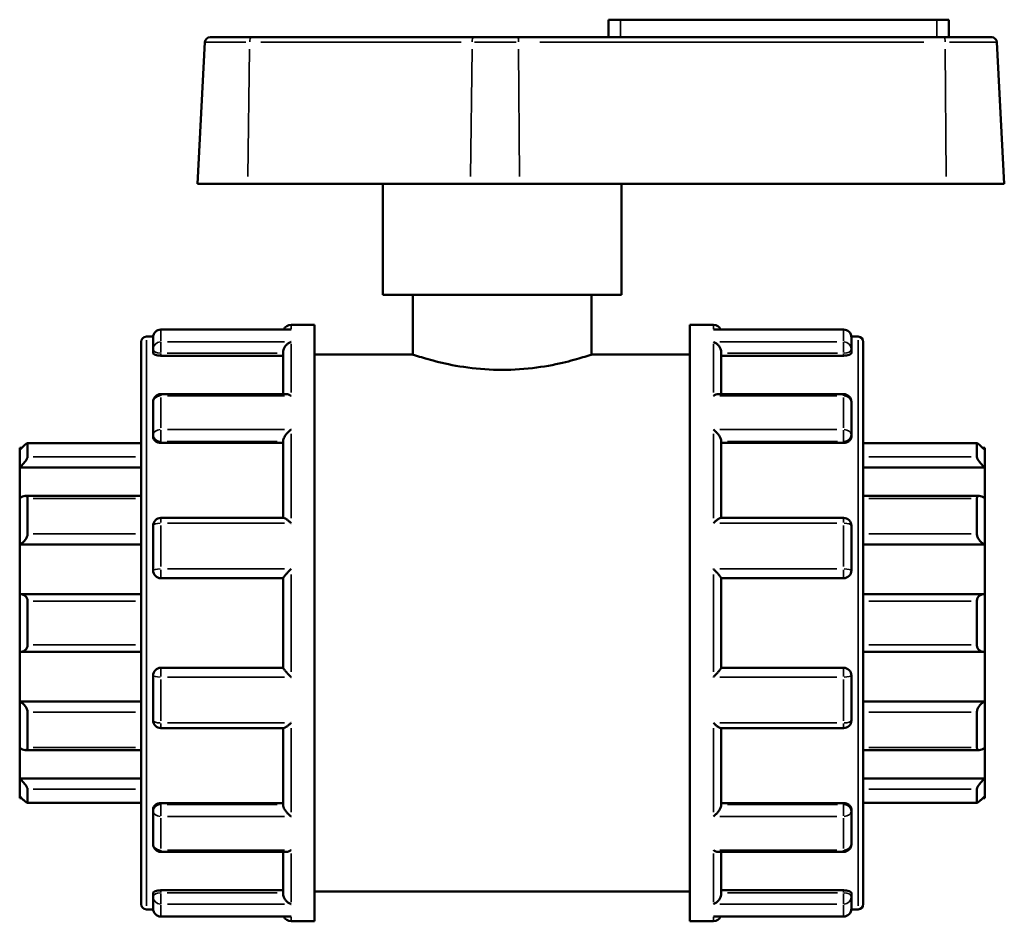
# Model space of a CAD drawing. Header units: millimetres. Extents: x 0 to 903, y -221 to 634.
# Tile 8 of 10: x 343 to 434, y 254 to 338. Entities that reach past the tile are written whole.
import ezdxf

# ---------------------------------------------------------------- set-up
doc = ezdxf.new("R2010")
doc.units = ezdxf.units.MM
doc.layers.add('Visible (ANSI)', color=7, linetype='Continuous', lineweight=50)
doc.layers.add('Visible Narrow (ANSI)', color=7, linetype='Continuous', lineweight=35)

msp = doc.modelspace()

# ---------------------------------------------------------------- linework, layer by layer
at = {"layer": 'Visible (ANSI)'}
for p, q in [((398.575, 337.577), (397.475, 337.577)), ((397.475, 335.957), (397.475, 337.577)), ((398.575, 337.577), (427.775, 337.577)), ((428.875, 337.577), (427.775, 337.577)), ((428.875, 335.957), (428.875, 337.577)), ((360.251, 335.5), (359.568, 322.457)), ((360.733, 335.957), (364.509, 335.957)), ((385.028, 335.957), (364.509, 335.957)), ((385.028, 335.957), (389.121, 335.957)), ((428.467, 335.957), (389.121, 335.957)), ((428.467, 335.957), (432.818, 335.957)), ((433.299, 335.5), (433.983, 322.457)), ((364.216, 322.457), (359.568, 322.457)), ((364.216, 322.457), (384.735, 322.457)), ((376.675, 312.207), (376.675, 322.457)), ((389.281, 322.457), (384.735, 322.457)), ((389.281, 322.457), (428.627, 322.457)), ((398.675, 312.207), (398.675, 322.457)), ((433.983, 322.457), (428.627, 322.457)), ((398.675, 312.207), (376.675, 312.207)), ((379.425, 312.207), (379.425, 306.707)), ((395.925, 312.207), (395.925, 306.707)), ((368.07, 309.015), (356.199, 309.015)), ((368.199, 309.457), (370.375, 309.457)), ((370.375, 254.457), (370.375, 309.457)), ((404.975, 254.457), (404.975, 309.457)), ((404.975, 309.457), (407.152, 309.457)), ((419.152, 309.015), (407.281, 309.015)), ((354.375, 256.04), (354.375, 307.875)), ((354.858, 308.357), (355.478, 308.357)), ((355.475, 307.187), (355.475, 308.291)), ((419.872, 308.357), (420.493, 308.357)), ((419.875, 308.291), (419.875, 307.187)), ((420.975, 307.875), (420.975, 256.04)), ((355.475, 307.187), (355.475, 306.856)), ((367.475, 303.062), (367.475, 306.936)), ((407.875, 303.062), (407.875, 306.936)), ((419.875, 306.856), (419.875, 307.187)), ((356.199, 306.602), (367.475, 306.602)), ((370.375, 306.707), (379.425, 306.707)), ((395.925, 306.707), (404.975, 306.707)), ((419.152, 306.602), (407.875, 306.602)), ((367.734, 303.062), (356.199, 303.062)), ((419.152, 303.062), (407.616, 303.062)), ((355.475, 299.323), (355.475, 302.339)), ((419.875, 302.339), (419.875, 299.323)), ((355.475, 299.323), (355.475, 299.132)), ((367.475, 291.649), (367.475, 298.766)), ((407.875, 291.649), (407.875, 298.766)), ((419.875, 299.132), (419.875, 299.323)), ((343.175, 297.935), (343.175, 298.116)), ((343.363, 298.116), (343.175, 298.116)), ((343.175, 296.301), (343.175, 297.935)), ((354.375, 298.534), (343.886, 298.534)), ((343.899, 298.521), (343.899, 297.276)), ((356.199, 298.568), (367.475, 298.568)), ((419.152, 298.568), (407.875, 298.568)), ((431.465, 298.534), (420.975, 298.534)), ((431.452, 297.276), (431.452, 298.521)), ((432.175, 298.116), (431.988, 298.116)), ((432.175, 298.116), (432.175, 297.935)), ((432.175, 297.935), (432.175, 296.301)), ((343.175, 296.301), (354.375, 296.301)), ((343.175, 293.466), (343.175, 296.301)), ((432.175, 296.301), (420.975, 296.301)), ((432.175, 296.301), (432.175, 293.466)), ((343.175, 289.188), (343.175, 293.466)), ((354.375, 293.67), (343.676, 293.67)), ((343.899, 293.439), (343.899, 290.18)), ((431.675, 293.67), (420.975, 293.67)), ((431.452, 290.18), (431.452, 293.439)), ((432.175, 293.466), (432.175, 289.188)), ((367.52, 291.649), (356.199, 291.649)), ((419.152, 291.649), (407.831, 291.649)), ((355.475, 286.806), (355.475, 290.925)), ((419.875, 290.925), (419.875, 286.806)), ((343.175, 289.188), (354.375, 289.188)), ((343.175, 284.601), (343.175, 289.188)), ((432.175, 289.188), (420.975, 289.188)), ((432.175, 289.188), (432.175, 284.601)), ((356.199, 286.082), (367.475, 286.082)), ((367.475, 277.822), (367.475, 286.093)), ((407.875, 277.822), (407.875, 286.093)), ((407.875, 286.082), (419.152, 286.082)), ((343.175, 279.314), (343.175, 284.601)), ((354.375, 284.608), (343.278, 284.608)), ((432.073, 284.608), (420.975, 284.608)), ((432.175, 284.601), (432.175, 279.314)), ((343.899, 283.971), (343.899, 279.944)), ((431.452, 279.944), (431.452, 283.971)), ((343.175, 274.726), (343.175, 279.314)), ((343.278, 279.306), (354.375, 279.306)), ((420.975, 279.306), (432.073, 279.306)), ((432.175, 279.314), (432.175, 274.726)), ((355.475, 272.989), (355.475, 277.109)), ((367.475, 277.832), (356.199, 277.832)), ((419.152, 277.832), (407.875, 277.832)), ((419.875, 277.109), (419.875, 272.989)), ((343.175, 274.726), (354.375, 274.726)), ((343.175, 270.449), (343.175, 274.726)), ((432.175, 274.726), (420.975, 274.726)), ((432.175, 274.726), (432.175, 270.449)), ((343.899, 273.734), (343.899, 270.476)), ((431.452, 270.476), (431.452, 273.734)), ((356.199, 272.266), (367.52, 272.266)), ((367.475, 265.149), (367.475, 272.266)), ((407.831, 272.266), (419.152, 272.266)), ((407.875, 265.149), (407.875, 272.266)), ((343.175, 267.614), (343.175, 270.449)), ((343.676, 270.245), (354.375, 270.245)), ((420.975, 270.245), (431.675, 270.245)), ((432.175, 270.449), (432.175, 267.614)), ((343.175, 267.614), (354.375, 267.614)), ((343.175, 265.98), (343.175, 267.614)), ((432.175, 267.614), (420.975, 267.614)), ((432.175, 267.614), (432.175, 265.98)), ((343.899, 266.639), (343.899, 265.394)), ((431.452, 265.394), (431.452, 266.639)), ((343.175, 265.799), (343.175, 265.98)), ((343.363, 265.799), (343.175, 265.799)), ((343.886, 265.38), (354.375, 265.38)), ((356.199, 265.347), (367.475, 265.347)), ((419.152, 265.347), (407.875, 265.347)), ((420.975, 265.38), (431.465, 265.38)), ((432.175, 265.799), (431.988, 265.799)), ((432.175, 265.98), (432.175, 265.799)), ((355.475, 264.783), (355.475, 264.592)), ((355.475, 261.576), (355.475, 264.592)), ((419.875, 264.592), (419.875, 264.783)), ((419.875, 264.592), (419.875, 261.576)), ((356.199, 260.852), (367.734, 260.852)), ((367.475, 256.979), (367.475, 260.852)), ((407.616, 260.852), (419.152, 260.852)), ((407.875, 256.979), (407.875, 260.852)), ((355.475, 257.059), (355.475, 256.727)), ((356.199, 257.313), (367.475, 257.313)), ((370.375, 257.207), (404.975, 257.207)), ((419.152, 257.313), (407.875, 257.313)), ((419.875, 256.727), (419.875, 257.059)), ((355.475, 255.624), (355.475, 256.727)), ((419.875, 256.727), (419.875, 255.624)), ((354.858, 255.557), (355.478, 255.557)), ((419.872, 255.557), (420.493, 255.557)), ((356.199, 254.9), (368.07, 254.9)), ((368.199, 254.457), (370.375, 254.457)), ((404.975, 254.457), (407.152, 254.457)), ((407.281, 254.9), (419.152, 254.9))]:
    msp.add_line(p, q, dxfattribs=at)
for centre, radius, start, end in [((360.733, 335.475), 0.482, 90, 177), ((432.818, 335.475), 0.482, 3, 90), ((356.199, 308.291), 0.724, 90, 180), ((368.199, 308.734), 0.724, 90, 157.156), ((407.152, 308.734), 0.724, 22.844, 90), ((419.152, 308.291), 0.724, 0, 90), ((354.858, 307.875), 0.482, 90, 180), ((420.493, 307.875), 0.482, 0, 90), ((356.199, 302.339), 0.724, 90, 180), ((419.152, 302.339), 0.724, 0, 90), ((356.199, 290.925), 0.724, 90, 180), ((419.152, 290.925), 0.724, 0, 90), ((356.199, 286.806), 0.724, 180, 270), ((419.152, 286.806), 0.724, 270, 0), ((356.199, 277.109), 0.724, 90, 180), ((419.152, 277.109), 0.724, 0, 90), ((356.199, 272.989), 0.724, 180, 270), ((419.152, 272.989), 0.724, 270, 0), ((356.199, 261.576), 0.724, 180, 270), ((419.152, 261.576), 0.724, 270, 0), ((354.858, 256.04), 0.482, 180, 270), ((356.199, 255.624), 0.724, 180, 270), ((419.152, 255.624), 0.724, 270, 0), ((420.493, 256.04), 0.482, 270, 0), ((368.199, 255.181), 0.724, 202.844, 270), ((407.152, 255.181), 0.724, 270, 337.156)]:
    msp.add_arc(centre, radius, start, end, dxfattribs=at)
for points, knots in [([(368.199, 309.003), (368.198, 309.003), (368.196, 309.003), (368.153, 309.011), (368.111, 309.015), (368.07, 309.015)], [-0.00054139, -0.00054139, -0.00054139, -0.00054139, 0, 0, 0.01788506, 0.01788506, 0.01788506, 0.01788506]), ([(407.281, 309.015), (407.24, 309.015), (407.198, 309.011), (407.154, 309.003), (407.153, 309.003), (407.152, 309.003)], [0.12000343, 0.12000343, 0.12000343, 0.12000343, 0.13771742, 0.13771742, 0.13825366, 0.13825366, 0.13825366, 0.13825366]), ([(367.475, 306.936), (367.475, 306.999), (367.485, 307.065), (367.523, 307.205), (367.553, 307.277), (367.639, 307.434), (367.7, 307.514), (367.828, 307.65), (367.898, 307.707), (368.042, 307.804), (368.119, 307.842), (368.196, 307.868), (368.198, 307.869), (368.199, 307.869)], [0, 0, 0, 0, 0.0203393, 0.0203393, 0.0436652, 0.0436652, 0.0747396, 0.0747396, 0.1054581, 0.1054581, 0.1377174, 0.1377174, 0.1382537, 0.1382537, 0.1382537, 0.1382537]), ([(407.152, 307.869), (407.153, 307.869), (407.154, 307.868), (407.231, 307.842), (407.306, 307.805), (407.449, 307.711), (407.517, 307.655), (407.646, 307.52), (407.707, 307.44), (407.795, 307.283), (407.826, 307.211), (407.865, 307.07), (407.875, 307.005), (407.875, 306.939), (407.875, 306.938), (407.875, 306.936)], [-0.0005414, -0.0005414, -0.0005414, -0.0005414, 0, 0, 0.0320381, 0.0320381, 0.0625917, 0.0625917, 0.0942432, 0.0942432, 0.1179354, 0.1179354, 0.1384916, 0.1384916, 0.1390343, 0.1390343, 0.1390343, 0.1390343]), ([(356.199, 306.602), (356.108, 306.602), (356.011, 306.609), (355.834, 306.635), (355.753, 306.655), (355.624, 306.701), (355.568, 306.73), (355.494, 306.792), (355.475, 306.825), (355.475, 306.856)], [0, 0, 0, 0, 0.0272253, 0.0272253, 0.0544506, 0.0544506, 0.0821466, 0.0821466, 0.1098427, 0.1098427, 0.1098427, 0.1098427]), ([(395.925, 306.707), (395.925, 306.707), (395.715, 306.635), (394.871, 306.373), (394.237, 306.187), (392.781, 305.833), (391.859, 305.643), (389.829, 305.369), (388.72, 305.292), (386.631, 305.292), (385.522, 305.369), (383.492, 305.643), (382.57, 305.833), (381.114, 306.187), (380.48, 306.373), (379.636, 306.635), (379.425, 306.707), (379.425, 306.707)], [1.253505, 1.253505, 1.253505, 1.253505, 1.566809, 1.566809, 1.880112, 1.880112, 2.193561, 2.193561, 2.50701, 2.50701, 2.820459, 2.820459, 3.133908, 3.133908, 3.447212, 3.447212, 3.760516, 3.760516, 3.760516, 3.760516]), ([(419.875, 306.856), (419.875, 306.825), (419.857, 306.792), (419.783, 306.73), (419.727, 306.701), (419.598, 306.655), (419.517, 306.635), (419.339, 306.609), (419.243, 306.602), (419.152, 306.602)], [0.1100911, 0.1100911, 0.1100911, 0.1100911, 0.1377871, 0.1377871, 0.1654832, 0.1654832, 0.1927084, 0.1927084, 0.2199337, 0.2199337, 0.2199337, 0.2199337]), ([(368.199, 302.89), (368.198, 302.89), (368.196, 302.891), (368.12, 302.941), (368.045, 302.981), (367.902, 303.038), (367.834, 303.056), (367.758, 303.062), (367.746, 303.062), (367.734, 303.062)], [-0.00054139, -0.00054139, -0.00054139, -0.00054139, 0, 0, 0.03203812, 0.03203812, 0.0625917, 0.0625917, 0.06847732, 0.06847732, 0.06847732, 0.06847732]), ([(407.616, 303.062), (407.607, 303.062), (407.597, 303.062), (407.523, 303.057), (407.453, 303.039), (407.309, 302.983), (407.232, 302.942), (407.154, 302.891), (407.153, 302.89), (407.152, 302.89)], [0.06989285, 0.06989285, 0.06989285, 0.06989285, 0.07473963, 0.07473963, 0.10545808, 0.10545808, 0.13771742, 0.13771742, 0.13825366, 0.13825366, 0.13825366, 0.13825366]), ([(367.475, 298.766), (367.475, 298.809), (367.485, 298.859), (367.523, 298.975), (367.553, 299.04), (367.639, 299.193), (367.7, 299.28), (367.828, 299.443), (367.898, 299.519), (368.042, 299.663), (368.119, 299.73), (368.196, 299.791), (368.198, 299.791), (368.199, 299.792)], [0, 0, 0, 0, 0.0203393, 0.0203393, 0.0436652, 0.0436652, 0.0747396, 0.0747396, 0.1054581, 0.1054581, 0.1377174, 0.1377174, 0.1382537, 0.1382537, 0.1382537, 0.1382537]), ([(407.152, 299.792), (407.153, 299.791), (407.154, 299.791), (407.231, 299.731), (407.306, 299.665), (407.449, 299.524), (407.517, 299.449), (407.646, 299.287), (407.707, 299.2), (407.795, 299.046), (407.826, 298.98), (407.865, 298.863), (407.875, 298.813), (407.875, 298.769), (407.875, 298.767), (407.875, 298.766)], [-0.0005414, -0.0005414, -0.0005414, -0.0005414, 0, 0, 0.0320381, 0.0320381, 0.0625917, 0.0625917, 0.0942432, 0.0942432, 0.1179354, 0.1179354, 0.1384916, 0.1384916, 0.1390343, 0.1390343, 0.1390343, 0.1390343]), ([(356.199, 298.568), (356.108, 298.568), (356.011, 298.582), (355.834, 298.64), (355.753, 298.683), (355.624, 298.783), (355.568, 298.847), (355.494, 298.986), (355.475, 299.062), (355.475, 299.132)], [0, 0, 0, 0, 0.0272253, 0.0272253, 0.0544506, 0.0544506, 0.0821466, 0.0821466, 0.1098427, 0.1098427, 0.1098427, 0.1098427]), ([(419.875, 299.132), (419.875, 299.062), (419.857, 298.986), (419.783, 298.847), (419.727, 298.783), (419.598, 298.683), (419.517, 298.64), (419.339, 298.582), (419.243, 298.568), (419.152, 298.568)], [0.1100911, 0.1100911, 0.1100911, 0.1100911, 0.1377871, 0.1377871, 0.1654832, 0.1654832, 0.1927084, 0.1927084, 0.2199337, 0.2199337, 0.2199337, 0.2199337]), ([(343.175, 297.935), (343.259, 298.017), (343.349, 298.103), (343.526, 298.267), (343.612, 298.344), (343.743, 298.451), (343.799, 298.493), (343.857, 298.527), (343.873, 298.533), (343.894, 298.535), (343.899, 298.531), (343.899, 298.521)], [0.2601463, 0.2601463, 0.2601463, 0.2601463, 0.2953075, 0.2953075, 0.3327491, 0.3327491, 0.3635218, 0.3635218, 0.3789081, 0.3789081, 0.3942944, 0.3942944, 0.3942944, 0.3942944]), ([(431.452, 298.521), (431.452, 298.531), (431.457, 298.535), (431.478, 298.533), (431.493, 298.527), (431.552, 298.493), (431.608, 298.451), (431.739, 298.344), (431.825, 298.267), (432.002, 298.103), (432.092, 298.017), (432.175, 297.935)], [0.1364285, 0.1364285, 0.1364285, 0.1364285, 0.1518148, 0.1518148, 0.1672011, 0.1672011, 0.1979738, 0.1979738, 0.2354154, 0.2354154, 0.2705766, 0.2705766, 0.2705766, 0.2705766]), ([(343.899, 297.276), (343.899, 297.255), (343.894, 297.228), (343.873, 297.166), (343.857, 297.131), (343.799, 297.018), (343.743, 296.933), (343.612, 296.757), (343.526, 296.654), (343.349, 296.464), (343.259, 296.376), (343.175, 296.301)], [0.1364285, 0.1364285, 0.1364285, 0.1364285, 0.1518148, 0.1518148, 0.1672011, 0.1672011, 0.1979738, 0.1979738, 0.2354154, 0.2354154, 0.2705766, 0.2705766, 0.2705766, 0.2705766]), ([(432.175, 296.301), (432.092, 296.376), (432.002, 296.464), (431.825, 296.654), (431.739, 296.757), (431.608, 296.933), (431.552, 297.018), (431.493, 297.131), (431.478, 297.166), (431.457, 297.228), (431.452, 297.255), (431.452, 297.276)], [0.2601463, 0.2601463, 0.2601463, 0.2601463, 0.2953075, 0.2953075, 0.3327491, 0.3327491, 0.3635218, 0.3635218, 0.3789081, 0.3789081, 0.3942944, 0.3942944, 0.3942944, 0.3942944]), ([(343.175, 293.466), (343.259, 293.524), (343.349, 293.576), (343.526, 293.651), (343.612, 293.671), (343.743, 293.669), (343.799, 293.652), (343.857, 293.594), (343.873, 293.569), (343.894, 293.51), (343.899, 293.476), (343.899, 293.439)], [0.2601463, 0.2601463, 0.2601463, 0.2601463, 0.2953075, 0.2953075, 0.3327491, 0.3327491, 0.3635218, 0.3635218, 0.3789081, 0.3789081, 0.3942944, 0.3942944, 0.3942944, 0.3942944]), ([(431.452, 293.439), (431.452, 293.476), (431.457, 293.51), (431.478, 293.569), (431.493, 293.594), (431.552, 293.652), (431.608, 293.669), (431.739, 293.671), (431.825, 293.651), (432.002, 293.576), (432.092, 293.524), (432.175, 293.466)], [0.1364285, 0.1364285, 0.1364285, 0.1364285, 0.1518148, 0.1518148, 0.1672011, 0.1672011, 0.1979738, 0.1979738, 0.2354154, 0.2354154, 0.2705766, 0.2705766, 0.2705766, 0.2705766]), ([(368.199, 291.168), (368.198, 291.169), (368.196, 291.17), (368.12, 291.243), (368.045, 291.311), (367.902, 291.43), (367.834, 291.483), (367.705, 291.573), (367.644, 291.61), (367.565, 291.642), (367.54, 291.649), (367.52, 291.649)], [-0.0005414, -0.0005414, -0.0005414, -0.0005414, 0, 0, 0.0320381, 0.0320381, 0.0625917, 0.0625917, 0.0942432, 0.0942432, 0.1124454, 0.1124454, 0.1124454, 0.1124454]), ([(407.831, 291.649), (407.812, 291.649), (407.788, 291.643), (407.711, 291.612), (407.651, 291.576), (407.523, 291.488), (407.453, 291.434), (407.309, 291.313), (407.232, 291.244), (407.154, 291.17), (407.153, 291.169), (407.152, 291.168)], [0.0263407, 0.0263407, 0.0263407, 0.0263407, 0.0436652, 0.0436652, 0.0747396, 0.0747396, 0.1054581, 0.1054581, 0.1377174, 0.1377174, 0.1382537, 0.1382537, 0.1382537, 0.1382537]), ([(343.899, 290.18), (343.899, 290.136), (343.894, 290.088), (343.873, 289.99), (343.857, 289.939), (343.799, 289.791), (343.743, 289.695), (343.612, 289.517), (343.526, 289.427), (343.349, 289.283), (343.259, 289.227), (343.175, 289.188)], [0.1364285, 0.1364285, 0.1364285, 0.1364285, 0.1518148, 0.1518148, 0.1672011, 0.1672011, 0.1979738, 0.1979738, 0.2354154, 0.2354154, 0.2705766, 0.2705766, 0.2705766, 0.2705766]), ([(432.175, 289.188), (432.092, 289.227), (432.002, 289.283), (431.825, 289.427), (431.739, 289.517), (431.608, 289.695), (431.552, 289.791), (431.493, 289.939), (431.478, 289.99), (431.457, 290.088), (431.452, 290.136), (431.452, 290.18)], [0.2601463, 0.2601463, 0.2601463, 0.2601463, 0.2953075, 0.2953075, 0.3327491, 0.3327491, 0.3635218, 0.3635218, 0.3789081, 0.3789081, 0.3942944, 0.3942944, 0.3942944, 0.3942944]), ([(367.475, 286.093), (367.475, 286.104), (367.485, 286.125), (367.523, 286.185), (367.553, 286.226), (367.639, 286.334), (367.7, 286.405), (367.828, 286.55), (367.898, 286.625), (368.042, 286.778), (368.119, 286.857), (368.196, 286.934), (368.198, 286.936), (368.199, 286.937)], [0, 0, 0, 0, 0.0203393, 0.0203393, 0.0436652, 0.0436652, 0.0747396, 0.0747396, 0.1054581, 0.1054581, 0.1377174, 0.1377174, 0.1382537, 0.1382537, 0.1382537, 0.1382537]), ([(407.152, 286.937), (407.153, 286.936), (407.154, 286.934), (407.231, 286.858), (407.306, 286.781), (407.449, 286.63), (407.517, 286.556), (407.646, 286.411), (407.707, 286.34), (407.795, 286.23), (407.826, 286.188), (407.865, 286.126), (407.875, 286.105), (407.875, 286.093), (407.875, 286.093), (407.875, 286.093)], [-0.0005414, -0.0005414, -0.0005414, -0.0005414, 0, 0, 0.0320381, 0.0320381, 0.0625917, 0.0625917, 0.0942432, 0.0942432, 0.1179354, 0.1179354, 0.1384916, 0.1384916, 0.1390343, 0.1390343, 0.1390343, 0.1390343]), ([(343.175, 284.601), (343.259, 284.613), (343.349, 284.611), (343.526, 284.568), (343.612, 284.525), (343.743, 284.413), (343.799, 284.343), (343.857, 284.216), (343.873, 284.17), (343.894, 284.073), (343.899, 284.022), (343.899, 283.971)], [0.2601463, 0.2601463, 0.2601463, 0.2601463, 0.2953075, 0.2953075, 0.3327491, 0.3327491, 0.3635218, 0.3635218, 0.3789081, 0.3789081, 0.3942944, 0.3942944, 0.3942944, 0.3942944]), ([(431.452, 283.971), (431.452, 284.022), (431.457, 284.073), (431.478, 284.17), (431.493, 284.216), (431.552, 284.343), (431.608, 284.413), (431.739, 284.525), (431.825, 284.568), (432.002, 284.611), (432.092, 284.613), (432.175, 284.601)], [0.1364285, 0.1364285, 0.1364285, 0.1364285, 0.1518148, 0.1518148, 0.1672011, 0.1672011, 0.1979738, 0.1979738, 0.2354154, 0.2354154, 0.2705766, 0.2705766, 0.2705766, 0.2705766]), ([(343.899, 279.944), (343.899, 279.893), (343.894, 279.842), (343.873, 279.745), (343.857, 279.699), (343.799, 279.571), (343.743, 279.502), (343.612, 279.39), (343.526, 279.347), (343.349, 279.304), (343.259, 279.302), (343.175, 279.314)], [0.1364285, 0.1364285, 0.1364285, 0.1364285, 0.1518148, 0.1518148, 0.1672011, 0.1672011, 0.1979738, 0.1979738, 0.2354154, 0.2354154, 0.2705766, 0.2705766, 0.2705766, 0.2705766]), ([(432.175, 279.314), (432.092, 279.302), (432.002, 279.304), (431.825, 279.347), (431.739, 279.39), (431.608, 279.502), (431.552, 279.571), (431.493, 279.699), (431.478, 279.745), (431.457, 279.842), (431.452, 279.893), (431.452, 279.944)], [0.2601463, 0.2601463, 0.2601463, 0.2601463, 0.2953075, 0.2953075, 0.3327491, 0.3327491, 0.3635218, 0.3635218, 0.3789081, 0.3789081, 0.3942944, 0.3942944, 0.3942944, 0.3942944]), ([(368.199, 276.978), (368.198, 276.979), (368.196, 276.98), (368.12, 277.056), (368.045, 277.134), (367.902, 277.284), (367.834, 277.359), (367.705, 277.503), (367.644, 277.575), (367.556, 277.685), (367.525, 277.727), (367.486, 277.788), (367.476, 277.809), (367.475, 277.822), (367.475, 277.822), (367.475, 277.822)], [-0.0005414, -0.0005414, -0.0005414, -0.0005414, 0, 0, 0.0320381, 0.0320381, 0.0625917, 0.0625917, 0.0942432, 0.0942432, 0.1179354, 0.1179354, 0.1384916, 0.1384916, 0.1390343, 0.1390343, 0.1390343, 0.1390343]), ([(407.875, 277.822), (407.875, 277.811), (407.866, 277.79), (407.828, 277.73), (407.797, 277.689), (407.711, 277.58), (407.651, 277.51), (407.523, 277.365), (407.453, 277.289), (407.309, 277.136), (407.232, 277.058), (407.154, 276.98), (407.153, 276.979), (407.152, 276.978)], [0, 0, 0, 0, 0.0203393, 0.0203393, 0.0436652, 0.0436652, 0.0747396, 0.0747396, 0.1054581, 0.1054581, 0.1377174, 0.1377174, 0.1382537, 0.1382537, 0.1382537, 0.1382537]), ([(343.175, 274.726), (343.259, 274.687), (343.349, 274.632), (343.526, 274.488), (343.612, 274.398), (343.743, 274.22), (343.799, 274.124), (343.857, 273.975), (343.873, 273.925), (343.894, 273.827), (343.899, 273.779), (343.899, 273.734)], [0.2601463, 0.2601463, 0.2601463, 0.2601463, 0.2953075, 0.2953075, 0.3327491, 0.3327491, 0.3635218, 0.3635218, 0.3789081, 0.3789081, 0.3942944, 0.3942944, 0.3942944, 0.3942944]), ([(431.452, 273.734), (431.452, 273.779), (431.457, 273.827), (431.478, 273.925), (431.493, 273.975), (431.552, 274.124), (431.608, 274.22), (431.739, 274.398), (431.825, 274.488), (432.002, 274.632), (432.092, 274.687), (432.175, 274.726)], [0.1364285, 0.1364285, 0.1364285, 0.1364285, 0.1518148, 0.1518148, 0.1672011, 0.1672011, 0.1979738, 0.1979738, 0.2354154, 0.2354154, 0.2705766, 0.2705766, 0.2705766, 0.2705766]), ([(367.52, 272.266), (367.539, 272.266), (367.563, 272.272), (367.639, 272.303), (367.7, 272.338), (367.828, 272.427), (367.898, 272.481), (368.042, 272.602), (368.119, 272.671), (368.196, 272.745), (368.198, 272.746), (368.199, 272.747)], [0.0263407, 0.0263407, 0.0263407, 0.0263407, 0.0436652, 0.0436652, 0.0747396, 0.0747396, 0.1054581, 0.1054581, 0.1377174, 0.1377174, 0.1382537, 0.1382537, 0.1382537, 0.1382537]), ([(407.152, 272.747), (407.153, 272.746), (407.154, 272.745), (407.231, 272.672), (407.306, 272.604), (407.449, 272.484), (407.517, 272.431), (407.646, 272.342), (407.707, 272.305), (407.786, 272.273), (407.811, 272.266), (407.831, 272.266)], [-0.0005414, -0.0005414, -0.0005414, -0.0005414, 0, 0, 0.0320381, 0.0320381, 0.0625917, 0.0625917, 0.0942432, 0.0942432, 0.1124454, 0.1124454, 0.1124454, 0.1124454]), ([(343.899, 270.476), (343.899, 270.439), (343.894, 270.404), (343.873, 270.346), (343.857, 270.321), (343.799, 270.263), (343.743, 270.246), (343.612, 270.243), (343.526, 270.264), (343.349, 270.339), (343.259, 270.391), (343.175, 270.449)], [0.1364285, 0.1364285, 0.1364285, 0.1364285, 0.1518148, 0.1518148, 0.1672011, 0.1672011, 0.1979738, 0.1979738, 0.2354154, 0.2354154, 0.2705766, 0.2705766, 0.2705766, 0.2705766]), ([(432.175, 270.449), (432.092, 270.391), (432.002, 270.339), (431.825, 270.264), (431.739, 270.243), (431.608, 270.246), (431.552, 270.263), (431.493, 270.321), (431.478, 270.346), (431.457, 270.404), (431.452, 270.439), (431.452, 270.476)], [0.2601463, 0.2601463, 0.2601463, 0.2601463, 0.2953075, 0.2953075, 0.3327491, 0.3327491, 0.3635218, 0.3635218, 0.3789081, 0.3789081, 0.3942944, 0.3942944, 0.3942944, 0.3942944]), ([(343.175, 267.614), (343.259, 267.539), (343.349, 267.451), (343.526, 267.261), (343.612, 267.158), (343.743, 266.982), (343.799, 266.896), (343.857, 266.784), (343.873, 266.749), (343.894, 266.687), (343.899, 266.66), (343.899, 266.639)], [0.2601463, 0.2601463, 0.2601463, 0.2601463, 0.2953075, 0.2953075, 0.3327491, 0.3327491, 0.3635218, 0.3635218, 0.3789081, 0.3789081, 0.3942944, 0.3942944, 0.3942944, 0.3942944]), ([(431.452, 266.639), (431.452, 266.66), (431.457, 266.687), (431.478, 266.749), (431.493, 266.784), (431.552, 266.896), (431.608, 266.982), (431.739, 267.158), (431.825, 267.261), (432.002, 267.451), (432.092, 267.539), (432.175, 267.614)], [0.1364285, 0.1364285, 0.1364285, 0.1364285, 0.1518148, 0.1518148, 0.1672011, 0.1672011, 0.1979738, 0.1979738, 0.2354154, 0.2354154, 0.2705766, 0.2705766, 0.2705766, 0.2705766]), ([(343.899, 265.394), (343.899, 265.384), (343.894, 265.38), (343.873, 265.382), (343.857, 265.388), (343.799, 265.422), (343.743, 265.464), (343.612, 265.571), (343.526, 265.648), (343.349, 265.811), (343.259, 265.897), (343.175, 265.98)], [0.1364285, 0.1364285, 0.1364285, 0.1364285, 0.1518148, 0.1518148, 0.1672011, 0.1672011, 0.1979738, 0.1979738, 0.2354154, 0.2354154, 0.2705766, 0.2705766, 0.2705766, 0.2705766]), ([(355.475, 264.783), (355.475, 264.853), (355.494, 264.928), (355.568, 265.067), (355.624, 265.131), (355.753, 265.232), (355.834, 265.275), (356.011, 265.333), (356.108, 265.347), (356.199, 265.347)], [-0.1098427, -0.1098427, -0.1098427, -0.1098427, -0.0821466, -0.0821466, -0.0544506, -0.0544506, -0.0272253, -0.0272253, 0, 0, 0, 0]), ([(419.152, 265.347), (419.243, 265.347), (419.339, 265.333), (419.517, 265.275), (419.598, 265.232), (419.727, 265.131), (419.783, 265.067), (419.857, 264.928), (419.875, 264.853), (419.875, 264.783)], [0.2199337, 0.2199337, 0.2199337, 0.2199337, 0.247159, 0.247159, 0.2743843, 0.2743843, 0.3020803, 0.3020803, 0.3297764, 0.3297764, 0.3297764, 0.3297764]), ([(432.175, 265.98), (432.092, 265.897), (432.002, 265.811), (431.825, 265.648), (431.739, 265.571), (431.608, 265.464), (431.552, 265.422), (431.493, 265.388), (431.478, 265.382), (431.457, 265.38), (431.452, 265.384), (431.452, 265.394)], [0.2601463, 0.2601463, 0.2601463, 0.2601463, 0.2953075, 0.2953075, 0.3327491, 0.3327491, 0.3635218, 0.3635218, 0.3789081, 0.3789081, 0.3942944, 0.3942944, 0.3942944, 0.3942944]), ([(368.199, 264.122), (368.198, 264.123), (368.196, 264.124), (368.12, 264.183), (368.045, 264.25), (367.902, 264.391), (367.834, 264.466), (367.705, 264.627), (367.644, 264.715), (367.556, 264.869), (367.525, 264.935), (367.486, 265.051), (367.476, 265.101), (367.475, 265.146), (367.475, 265.147), (367.475, 265.149)], [-0.0005414, -0.0005414, -0.0005414, -0.0005414, 0, 0, 0.0320381, 0.0320381, 0.0625917, 0.0625917, 0.0942432, 0.0942432, 0.1179354, 0.1179354, 0.1384916, 0.1384916, 0.1390343, 0.1390343, 0.1390343, 0.1390343]), ([(407.875, 265.149), (407.875, 265.105), (407.866, 265.056), (407.828, 264.94), (407.797, 264.874), (407.711, 264.722), (407.651, 264.635), (407.523, 264.472), (407.453, 264.396), (407.309, 264.252), (407.232, 264.184), (407.154, 264.124), (407.153, 264.123), (407.152, 264.122)], [0, 0, 0, 0, 0.0203393, 0.0203393, 0.0436652, 0.0436652, 0.0747396, 0.0747396, 0.1054581, 0.1054581, 0.1377174, 0.1377174, 0.1382537, 0.1382537, 0.1382537, 0.1382537]), ([(367.734, 260.852), (367.744, 260.852), (367.754, 260.853), (367.828, 260.858), (367.898, 260.875), (368.042, 260.932), (368.119, 260.973), (368.196, 261.023), (368.198, 261.024), (368.199, 261.025)], [0.06989285, 0.06989285, 0.06989285, 0.06989285, 0.07473963, 0.07473963, 0.10545808, 0.10545808, 0.13771742, 0.13771742, 0.13825366, 0.13825366, 0.13825366, 0.13825366]), ([(407.152, 261.025), (407.153, 261.024), (407.154, 261.023), (407.231, 260.974), (407.306, 260.934), (407.449, 260.877), (407.517, 260.859), (407.592, 260.853), (407.605, 260.852), (407.616, 260.852)], [-0.00054139, -0.00054139, -0.00054139, -0.00054139, 0, 0, 0.03203812, 0.03203812, 0.0625917, 0.0625917, 0.06847732, 0.06847732, 0.06847732, 0.06847732]), ([(355.475, 257.059), (355.475, 257.09), (355.494, 257.123), (355.568, 257.185), (355.624, 257.214), (355.753, 257.26), (355.834, 257.279), (356.011, 257.306), (356.108, 257.313), (356.199, 257.313)], [-0.1098427, -0.1098427, -0.1098427, -0.1098427, -0.0821466, -0.0821466, -0.0544506, -0.0544506, -0.0272253, -0.0272253, 0, 0, 0, 0]), ([(419.152, 257.313), (419.243, 257.313), (419.339, 257.306), (419.517, 257.279), (419.598, 257.26), (419.727, 257.214), (419.783, 257.185), (419.857, 257.123), (419.875, 257.09), (419.875, 257.059)], [0.2199337, 0.2199337, 0.2199337, 0.2199337, 0.247159, 0.247159, 0.2743843, 0.2743843, 0.3020803, 0.3020803, 0.3297764, 0.3297764, 0.3297764, 0.3297764]), ([(368.199, 256.046), (368.198, 256.046), (368.196, 256.046), (368.12, 256.073), (368.045, 256.11), (367.902, 256.204), (367.834, 256.26), (367.705, 256.395), (367.644, 256.475), (367.556, 256.632), (367.525, 256.704), (367.486, 256.844), (367.476, 256.91), (367.475, 256.975), (367.475, 256.977), (367.475, 256.979)], [-0.0005414, -0.0005414, -0.0005414, -0.0005414, 0, 0, 0.0320381, 0.0320381, 0.0625917, 0.0625917, 0.0942432, 0.0942432, 0.1179354, 0.1179354, 0.1384916, 0.1384916, 0.1390343, 0.1390343, 0.1390343, 0.1390343]), ([(407.875, 256.979), (407.875, 256.915), (407.866, 256.85), (407.828, 256.71), (407.797, 256.638), (407.711, 256.481), (407.651, 256.401), (407.523, 256.265), (407.453, 256.207), (407.309, 256.111), (407.232, 256.073), (407.154, 256.046), (407.153, 256.046), (407.152, 256.046)], [0, 0, 0, 0, 0.0203393, 0.0203393, 0.0436652, 0.0436652, 0.0747396, 0.0747396, 0.1054581, 0.1054581, 0.1377174, 0.1377174, 0.1382537, 0.1382537, 0.1382537, 0.1382537]), ([(368.07, 254.9), (368.111, 254.9), (368.153, 254.904), (368.196, 254.911), (368.198, 254.912), (368.199, 254.912)], [0.12000343, 0.12000343, 0.12000343, 0.12000343, 0.13771742, 0.13771742, 0.13825366, 0.13825366, 0.13825366, 0.13825366]), ([(407.152, 254.912), (407.153, 254.912), (407.154, 254.911), (407.198, 254.904), (407.24, 254.9), (407.281, 254.9)], [-0.00054139, -0.00054139, -0.00054139, -0.00054139, 0, 0, 0.01788506, 0.01788506, 0.01788506, 0.01788506])]:
    msp.add_open_spline(points, degree=3, knots=knots, dxfattribs=at)
at = {"layer": 'Visible Narrow (ANSI)'}
for p, q in [((398.575, 336.038), (398.575, 337.496)), ((427.775, 336.038), (427.775, 337.496)), ((364.039, 335.5), (360.263, 335.5)), ((365.414, 335.5), (383.881, 335.5)), ((388.973, 335.5), (385.116, 335.5)), ((391.155, 335.5), (426.566, 335.5)), ((433.285, 335.5), (428.923, 335.5)), ((364.38, 334.848), (364.225, 323.11)), ((384.898, 334.848), (384.744, 323.11)), ((389.192, 334.848), (389.277, 323.11)), ((428.538, 334.848), (428.622, 323.11)), ((356.199, 309.004), (356.199, 309.015)), ((356.199, 308.962), (356.199, 307.942)), ((356.799, 309.003), (367.599, 309.003)), ((368.199, 309.456), (368.199, 309.047)), ((407.152, 309.047), (407.152, 309.456)), ((407.752, 309.003), (418.552, 309.003)), ((419.152, 309.015), (419.152, 309.004)), ((419.152, 307.942), (419.152, 308.962)), ((354.858, 308.032), (354.858, 255.882)), ((356.199, 306.882), (356.199, 307.845)), ((367.599, 307.869), (356.799, 307.869)), ((418.552, 307.869), (407.752, 307.869)), ((419.152, 307.845), (419.152, 306.882)), ((420.493, 255.882), (420.493, 308.032)), ((368.199, 307.697), (368.199, 303.211)), ((407.152, 303.211), (407.152, 307.697)), ((356.199, 306.613), (356.199, 306.814)), ((356.763, 306.826), (366.912, 306.826)), ((408.439, 306.826), (418.588, 306.826)), ((419.152, 306.814), (419.152, 306.613)), ((356.199, 302.906), (356.199, 303.062)), ((356.199, 302.747), (356.199, 299.959)), ((356.799, 302.89), (367.599, 302.89)), ((407.752, 302.89), (418.552, 302.89)), ((419.152, 303.062), (419.152, 302.906)), ((419.152, 299.959), (419.152, 302.747)), ((356.199, 298.731), (356.199, 299.742)), ((367.599, 299.792), (356.799, 299.792)), ((418.552, 299.792), (407.752, 299.792)), ((419.152, 299.742), (419.152, 298.731)), ((368.199, 299.408), (368.199, 291.638)), ((407.152, 291.638), (407.152, 299.408)), ((344.423, 298.521), (353.852, 298.521)), ((356.199, 298.574), (356.199, 298.69)), ((356.763, 298.697), (366.912, 298.697)), ((408.439, 298.697), (418.588, 298.697)), ((419.152, 298.69), (419.152, 298.574)), ((421.499, 298.521), (430.928, 298.521)), ((353.852, 297.276), (344.423, 297.276)), ((430.928, 297.276), (421.499, 297.276)), ((344.423, 293.439), (353.852, 293.439)), ((421.499, 293.439), (430.928, 293.439)), ((356.199, 291.209), (356.199, 291.648)), ((419.152, 291.648), (419.152, 291.209)), ((356.199, 290.961), (356.199, 287.152)), ((356.799, 291.168), (367.599, 291.168)), ((407.752, 291.168), (418.552, 291.168)), ((419.152, 287.152), (419.152, 290.961)), ((353.852, 290.18), (344.423, 290.18)), ((430.928, 290.18), (421.499, 290.18)), ((356.199, 286.085), (356.199, 286.874)), ((367.599, 286.937), (356.799, 286.937)), ((368.199, 286.444), (368.199, 277.471)), ((407.152, 277.471), (407.152, 286.444)), ((418.552, 286.937), (407.752, 286.937)), ((419.152, 286.874), (419.152, 286.085)), ((344.423, 283.971), (353.852, 283.971)), ((421.499, 283.971), (430.928, 283.971)), ((353.852, 279.944), (344.423, 279.944)), ((430.928, 279.944), (421.499, 279.944)), ((356.199, 277.041), (356.199, 277.83)), ((356.799, 276.978), (367.599, 276.978)), ((407.752, 276.978), (418.552, 276.978)), ((419.152, 277.83), (419.152, 277.041)), ((356.199, 276.762), (356.199, 272.954)), ((419.152, 272.954), (419.152, 276.762)), ((344.423, 273.734), (353.852, 273.734)), ((421.499, 273.734), (430.928, 273.734)), ((356.199, 272.267), (356.199, 272.706)), ((367.599, 272.747), (356.799, 272.747)), ((418.552, 272.747), (407.752, 272.747)), ((419.152, 272.706), (419.152, 272.267)), ((368.199, 272.277), (368.199, 264.506)), ((407.152, 264.506), (407.152, 272.277)), ((353.852, 270.476), (344.423, 270.476)), ((430.928, 270.476), (421.499, 270.476)), ((344.423, 266.639), (353.852, 266.639)), ((421.499, 266.639), (430.928, 266.639)), ((353.852, 265.394), (344.423, 265.394)), ((356.199, 265.225), (356.199, 265.341)), ((356.199, 264.172), (356.199, 265.184)), ((366.912, 265.218), (356.763, 265.218)), ((418.588, 265.218), (408.439, 265.218)), ((419.152, 265.341), (419.152, 265.225)), ((419.152, 265.184), (419.152, 264.172)), ((430.928, 265.394), (421.499, 265.394)), ((356.199, 263.956), (356.199, 261.168)), ((356.799, 264.122), (367.599, 264.122)), ((407.752, 264.122), (418.552, 264.122)), ((419.152, 261.168), (419.152, 263.956)), ((356.199, 260.853), (356.199, 261.009)), ((367.599, 261.025), (356.799, 261.025)), ((368.199, 260.704), (368.199, 256.218)), ((407.152, 256.218), (407.152, 260.704)), ((418.552, 261.025), (407.752, 261.025)), ((419.152, 261.009), (419.152, 260.853)), ((356.199, 257.1), (356.199, 257.301)), ((356.199, 256.069), (356.199, 257.033)), ((366.912, 257.089), (356.763, 257.089)), ((418.588, 257.089), (408.439, 257.089)), ((419.152, 257.301), (419.152, 257.1)), ((419.152, 257.033), (419.152, 256.069)), ((356.199, 255.973), (356.199, 254.953)), ((356.799, 256.046), (367.599, 256.046)), ((407.752, 256.046), (418.552, 256.046)), ((419.152, 254.953), (419.152, 255.973)), ((356.199, 254.9), (356.199, 254.911)), ((367.599, 254.912), (356.799, 254.912)), ((368.199, 254.868), (368.199, 254.459)), ((407.152, 254.459), (407.152, 254.868)), ((418.552, 254.912), (407.752, 254.912)), ((419.152, 254.911), (419.152, 254.9))]:
    msp.add_line(p, q, dxfattribs=at)
for centre, major_axis, ratio, start_param, end_param in [((364.509, 335.475), (0, 0.482), 0.251142, 0.075922, 1.442515), ((385.028, 335.475), (0, 0.482), 0.251142, 0.075922, 1.442515), ((389.121, 335.475), (0, 0.482), 0.137157, 4.840671, 6.207263), ((428.467, 335.475), (0, 0.482), 0.137157, 4.840671, 6.207263), ((356.199, 308.291), (-0.724, 0), 0.98347, 4.790929, 6.204645), ((419.152, 308.291), (0.724, 0), 0.98347, 0.07854, 1.492257), ((356.199, 307.187), (-0.724, 0), 0.942246, 4.790929, 6.204645), ((419.152, 307.187), (0.724, 0), 0.942246, 0.07854, 1.492257), ((356.199, 307.187), (-0.724, 0), 0.5, 0.07854, 1.492257), ((419.152, 307.187), (0.724, 0), 0.5, 4.790929, 6.204645), ((356.199, 302.339), (-0.724, 0), 0.761173, 4.790929, 6.204645), ((419.152, 302.339), (0.724, 0), 0.761173, 0.07854, 1.492257), ((356.199, 299.323), (-0.724, 0), 0.648549, 4.790929, 6.204645), ((419.152, 299.323), (0.724, 0), 0.648549, 0.07854, 1.492257), ((356.199, 299.323), (-0.724, 0), 0.866025, 0.07854, 1.492257), ((419.152, 299.323), (0.724, 0), 0.866025, 4.790929, 6.204645), ((356.199, 290.925), (-0.724, 0), 0.334921, 4.790929, 6.204645), ((419.152, 290.925), (0.724, 0), 0.334921, 0.07854, 1.492257), ((356.199, 286.806), (-0.724, 0), 0.181073, 4.790929, 6.204645), ((419.152, 286.806), (0.724, 0), 0.181073, 0.07854, 1.492257), ((356.199, 277.109), (-0.724, 0), 0.181073, 0.07854, 1.492257), ((419.152, 277.109), (0.724, 0), 0.181073, 4.790929, 6.204645), ((356.199, 272.989), (-0.724, 0), 0.334921, 0.07854, 1.492257), ((419.152, 272.989), (0.724, 0), 0.334921, 4.790929, 6.204645), ((356.199, 264.592), (-0.724, 0), 0.866025, 4.790929, 6.204645), ((419.152, 264.592), (0.724, 0), 0.866025, 0.07854, 1.492257), ((356.199, 264.592), (-0.724, 0), 0.648549, 0.07854, 1.492257), ((419.152, 264.592), (0.724, 0), 0.648549, 4.790929, 6.204645), ((356.199, 261.576), (-0.724, 0), 0.761173, 0.07854, 1.492257), ((419.152, 261.576), (0.724, 0), 0.761173, 4.790929, 6.204645), ((356.199, 256.727), (-0.724, 0), 0.5, 4.790929, 6.204645), ((419.152, 256.727), (0.724, 0), 0.5, 0.07854, 1.492257), ((356.199, 256.727), (-0.724, 0), 0.942246, 0.07854, 1.492257), ((419.152, 256.727), (0.724, 0), 0.942246, 4.790929, 6.204645), ((356.199, 255.624), (-0.724, 0), 0.98347, 0.07854, 1.492257), ((419.152, 255.624), (0.724, 0), 0.98347, 4.790929, 6.204645)]:
    msp.add_ellipse(centre, major_axis=major_axis, ratio=ratio, start_param=start_param, end_param=end_param, dxfattribs=at)

doc.saveas('drawing.dxf')
